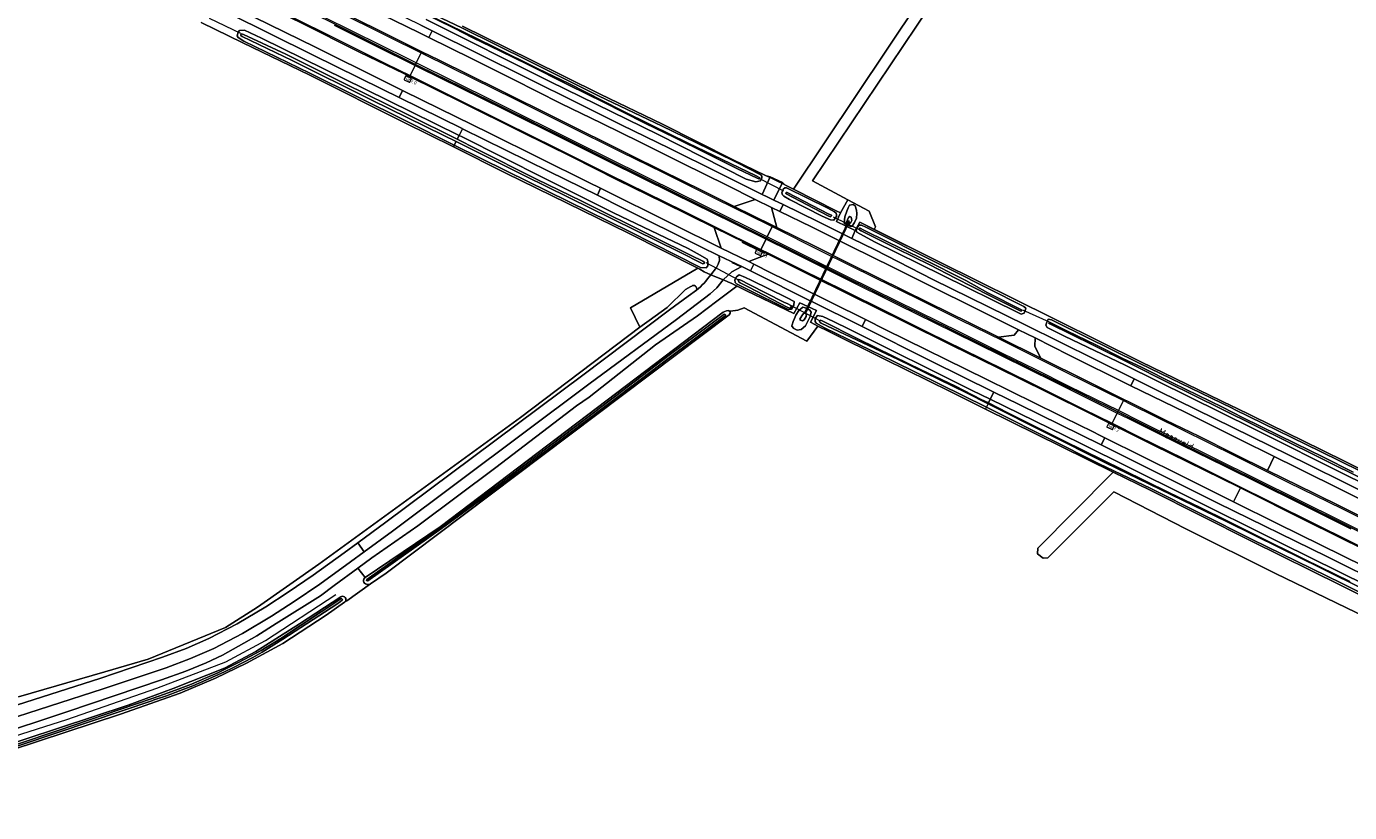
# Model space of a CAD drawing. Header units: metres. Extents: x 178952 to 185583, y 415201 to 419317.
# Tile 108 of 165: x 183201 to 183538, y 416187 to 416388. Entities that reach past the tile are written whole.
import ezdxf
from ezdxf.enums import TextEntityAlignment as Align

# ---------------------------------------------------------------- set-up
doc = ezdxf.new("R2010")
doc.units = ezdxf.units.M
for name, color, linetype, lineweight in [('B-WE-AM-AS_WEG-T18', 1, 'Continuous', 18), ('B-WE-VW-HECTOMETRERING-S', 7, 'Continuous', 25), ('B-XX-FV-FAUNAPASSAGE-GV', 253, 'Continuous', 18), ('B-XX-FV-GELEIDING_WILDRASTER-G', 253, 'Continuous', 18), ('B-XX-GR-BEPLANTING_CULTUUR_BOSPLANTSOEN-GV', 253, 'Continuous', 18), ('B-XX-GR-BEPLANTING_CULTUUR_HEESTERS-GV', 253, 'Continuous', 18), ('B-XX-GR-HAAG-G', 253, 'GR-HAAG1', 13), ('B-XX-GR-HAAG-GV', 253, 'Continuous', 13), ('B-XX-IE-TERREINAFSCHEIDING_KUNSTMATIG_HEKWERK_RASTER-G', 253, 'IE-TERREINAFSCHEIDING-KUNSTMATIG', 18), ('B-XX-KW-KUNSTWERK_DUIKER-G', 252, 'Continuous', 18), ('B-XX-OG-TERREIN_CULTUURSCHEIDING-GV', 253, 'Continuous', 18), ('B-XX-OG-TERREIN_ONBEGROEID-GV', 253, 'Continuous', 18), ('B-XX-OG-TOPOGRAFIE-T18', 253, 'Continuous', 18), ('B-XX-OG-WATER-GV', 253, 'Continuous', 18), ('B-XX-OG-WATER_SLOOT-GV', 253, 'Continuous', 18), ('B-XX-OG-WEG-GV', 253, 'Continuous', 18), ('B-XX-VH-VERHARDING_ASFALT-GV', 251, 'Continuous', 18), ('B-XX-VH-VERHARDING_BEDRIJFSVLOERPLAAT-GV', 251, 'Continuous', 18), ('B-XX-VH-VERHARDING_HALFVERHARDING_GRIND-GV', 251, 'Continuous', 18), ('B-XX-VH-VERHARDING_STRAATBAKSTEEN-GV', 251, 'Continuous', 18), ('B-XX-VW-MARKERING-G', 253, 'Continuous', 18)]:
    doc.layers.add(name, color=color, linetype=linetype, lineweight=lineweight)
doc.styles.add('NLCS-ISO', font='NLCS-ISO.ttf')
doc.styles.add('NLCS-ISO-M-T18', font='NLCS-ISO.ttf', dxfattribs={"height": 1.8})
doc.styles.add('NLCS-ISO-M500-T18', font='NLCS-ISO.ttf', dxfattribs={"height": 0.9})
doc.linetypes.add('GR-HAAG1', pattern='A,6,[176,NLCS.SHX,S=0.125,R=0,X=0,Y=0],-2', length=8)
doc.linetypes.add('IE-TERREINAFSCHEIDING-KUNSTMATIG', pattern='A,4,[82,NLCS.SHX,S=0.75,R=90,X=0,Y=0],4,-2', length=10)

# ---------------------------------------------------------------- blocks, each defined once
blk = doc.blocks.new('SVW-HECTOMETERPAAL-SO')
at = {"lineweight": 18}
blk.add_lwpolyline([(-0.71, -0.52), (0.71, -0.52, 0.414214), (0.8, -0.44), (0.8, 0.44, 0.414214), (0.71, 0.52), (-0.71, 0.52, 0.414214), (-0.8, 0.44), (-0.8, -0.44, 0.414214)], format="xyb", close=True, dxfattribs=at)
at = {"lineweight": 18, "style": 'NLCS-ISO'}
blk.add_text('hm', height=0.9, dxfattribs=at).set_placement((0, 0), align=Align.MIDDLE_CENTER)

msp = doc.modelspace()

# ---------------------------------------------------------------- linework, layer by layer
at = {"layer": 'B-XX-FV-FAUNAPASSAGE-GV'}
msp.add_lwpolyline([(183399.375, 416314.552), (183399.67, 416314.326), (183410.838, 416337.883), (183410.637, 416338.059)], close=True, dxfattribs=at)
at = {"layer": 'B-XX-FV-GELEIDING_WILDRASTER-G'}
for points in [[(183389.587, 416349.511), (183380.829, 416353.727)], [(183394.404, 416347.208), (183389.587, 416349.511)], [(183434.068, 416327.366), (183413.478, 416337.709), (183412.342, 416335.557), (183410.012, 416336.663), (183407.533, 416337.84), (183408.536, 416340.079), (183407.462, 416340.618), (183396.037, 416346.35), (183394.404, 416347.208)], [(183419.979, 416302.656), (183405.436, 416309.862), (183402.96, 416311.082), (183400.926, 416312.179), (183402.458, 416315.103), (183400.248, 416316.157), (183398.22, 416317.125), (183396.669, 416314.346), (183384.592, 416320.182), (183380.834, 416321.998)]]:
    msp.add_lwpolyline(points, dxfattribs=at)
at = {"layer": 'B-XX-GR-BEPLANTING_CULTUUR_BOSPLANTSOEN-GV'}
msp.add_lwpolyline([(183626.979, 416200.169), (183601.964, 416212.547), (183594.015, 416216.48), (183562.263, 416232.1), (183536.362, 416244.936), (183513.261, 416256.318), (183487.582, 416269.23), (183478.151, 416273.889), (183477.635, 416273.37), (183458.977, 416254.427), (183458.813, 416253.039), (183460.283, 416251.896), (183461.508, 416251.977), (183478.334, 416268.842), (183496.667, 416259.4), (183519.624, 416247.951), (183547.915, 416234.314), (183640.523, 416188.943), (183640.626, 416188.895), (183642.438, 416188.905), (183643.106, 416189.607), (183643.511, 416190.632), (183643.318, 416191.539), (183642.934, 416192.472)], close=True, dxfattribs=at)
at = {"layer": 'B-XX-GR-BEPLANTING_CULTUUR_HEESTERS-GV'}
for points in [[(183285.375, 416249.335), (183287.234, 416246.952), (183306.429, 416259.933), (183378.653, 416314.703), (183379.454, 416315.027), (183379.942, 416315.147), (183380.115, 416315.063), (183380.518, 416315.006), (183382.347, 416315.227), (183384.01, 416315.806), (183399.973, 416307.324), (183402.798, 416311.17), (183400.926, 416312.179), (183402.458, 416315.103), (183400.248, 416316.157), (183398.22, 416317.125), (183396.669, 416314.346), (183384.592, 416320.182), (183382.713, 416321.09), (183382.093, 416321.389), (183376.984, 416317.562), (183372.062, 416313.781), (183361.406, 416306.343), (183344.453, 416293), (183341.234, 416290.781), (183320.64, 416275.062), (183300.687, 416260.125), (183288.968, 416251.968)], [(183396.122, 416311.176), (183396.15, 416311.264), (183396.597, 416312.57), (183396.632, 416312.627), (183397.213, 416313.981), (183397.92, 416315.168), (183398.978, 416315.993), (183399.87, 416315.717), (183400.723, 416315.227), (183401.068, 416314.696), (183400.815, 416313.573), (183399.644, 416311.245), (183398.523, 416310.274), (183397.505, 416310.124), (183396.654, 416310.56)]]:
    msp.add_lwpolyline(points, close=True, dxfattribs=at)
at = {"layer": 'B-XX-GR-HAAG-G', "ltscale": 0.2, "flags": 128}
msp.add_lwpolyline([(183142.311, 416186.932), (183151.581, 416191.283), (183165.387, 416196.142), (183211.177, 416210.733), (183234.065, 416218.675), (183251.705, 416225.384), (183261.825, 416230.894), (183279.757, 416242.609)], dxfattribs=at)
at = {"layer": 'B-XX-GR-HAAG-GV'}
msp.add_lwpolyline([(183524.145, 416531.009), (183526.261, 416534.636), (183524.871, 416534.81), (183526.121, 416537.28), (183526.339, 416537.712), (183525.016, 416538.284), (183524.681, 416537.782), (183396.544, 416346.096), (183407.462, 416340.618), (183408.536, 416340.079), (183410.488, 416343.433), (183401.423, 416348.251)], close=True, dxfattribs=at)
at = {"layer": 'B-XX-IE-TERREINAFSCHEIDING_KUNSTMATIG_HEKWERK_RASTER-G', "ltscale": 0.2, "flags": 128}
msp.add_lwpolyline([(183419.979, 416302.656), (183436.602, 416294.42), (183445.579, 416289.984), (183478.032, 416273.948)], dxfattribs=at)
at = {"layer": 'B-XX-KW-KUNSTWERK_DUIKER-G'}
for points in [[(183247.482, 416389.749), (183255.472, 416385.991)], [(183387.928, 416348.878), (183394.045, 416345.705)], [(183406.733, 416339.022), (183413.304, 416335.85)], [(183374.202, 416327.387), (183382.736, 416322.879)], [(183395.642, 416316.577), (183403.235, 416312.624)], [(183455.006, 416315.288), (183461.793, 416312.201)]]:
    msp.add_lwpolyline(points, dxfattribs=at)
at = {"layer": 'B-XX-OG-TERREIN_CULTUURSCHEIDING-GV'}
for points in [[(183312.125, 416387.747), (183329.533, 416379.17), (183347.24, 416370.343), (183363.144, 416362.753), (183381.056, 416353.73), (183389.587, 416349.511), (183390.646, 416349.311), (183393.805, 416347.837), (183394.404, 416347.208), (183396.037, 416346.35), (183396.544, 416346.096), (183524.681, 416537.782)], [(183545.99, 416532.502), (183533.674, 416535.187), (183527.724, 416537.114), (183526.339, 416537.712), (183526.121, 416537.28), (183524.871, 416534.81), (183526.261, 416534.636), (183524.145, 416531.009), (183401.423, 416348.251), (183410.488, 416343.433), (183415.935, 416340.537), (183417.504, 416336.484), (183417.161, 416335.859), (183434.068, 416327.366), (183462.577, 416313.25), (183463.988, 416312.542), (183485.222, 416302.027), (183508.738, 416290.64), (183509.337, 416290.347), (183531.297, 416279.582), (183556.518, 416267.115)], [(183198.844, 416216.475), (183220.81, 416222.857), (183231.917, 416226.083), (183251.624, 416234.198), (183259.828, 416239.37), (183275.434, 416250.339), (183326.888, 416287.792), (183357.325, 416310.906), (183354.944, 416315.801), (183372.162, 416325.933), (183354.502, 416334.863), (183323.177, 416350.241), (183309.801, 416356.909), (183297.405, 416363.089), (183272.961, 416375.332), (183256.043, 416383.456), (183245.429, 416388.684)], [(183547.915, 416234.314), (183519.624, 416247.951), (183496.667, 416259.4), (183478.334, 416268.842), (183461.508, 416251.977), (183460.283, 416251.896), (183458.813, 416253.039), (183458.977, 416254.427), (183477.635, 416273.37), (183478.151, 416273.889), (183478.032, 416273.948), (183445.579, 416289.984), (183436.602, 416294.42), (183419.979, 416302.656), (183405.436, 416309.862), (183402.96, 416311.082), (183402.798, 416311.17), (183399.973, 416307.324), (183384.01, 416315.806), (183382.347, 416315.227), (183380.518, 416315.006), (183380.115, 416315.063), (183380.325, 416314.858), (183380.406, 416314.778), (183380.409, 416314.491), (183380.183, 416314.028), (183332.586, 416278.183), (183292.596, 416248.072), (183288.669, 416245.319), (183282.559, 416241.036), (183282.007, 416240.649), (183277.297, 416237.347), (183266.27, 416230.08), (183257.01, 416225.053), (183249.072, 416221.217), (183240.076, 416217.38), (183224.819, 416212.024), (183196.913, 416202.879)], [(183191.395, 416202.707), (183226.75, 416214.373), (183238.235, 416218.574), (183251.348, 416223.77), (183259.381, 416228.08), (183270.549, 416235.153), (183281.029, 416242.015), (183281.262, 416242.126), (183281.518, 416242.161), (183281.773, 416242.116), (183282.002, 416241.997), (183282.184, 416241.813), (183282.301, 416241.583), (183282.343, 416241.328), (183282.305, 416241.072), (183282.243, 416240.923), (183282.087, 416240.717), (183282.007, 416240.649), (183282.559, 416241.036), (183288.669, 416245.319), (183288.621, 416245.291), (183288.346, 416245.183), (183288.051, 416245.152), (183287.759, 416245.201), (183287.587, 416245.27), (183287.332, 416245.371), (183287.116, 416245.541), (183286.958, 416245.766), (183286.871, 416246.027), (183286.862, 416246.301), (183286.932, 416246.567), (183287.075, 416246.801), (183287.234, 416246.952), (183285.375, 416249.335), (183279.375, 416244.937), (183275.843, 416242.281), (183264.593, 416235.25), (183259.64, 416232.031), (183254.953, 416229.437), (183250.875, 416227.125), (183246.656, 416225.156), (183241.531, 416223.062), (183235.312, 416220.812), (183211.375, 416212.718), (183191.296, 416206.062)]]:
    msp.add_lwpolyline(points, dxfattribs=at)
for points in [[(183415.935, 416340.537), (183410.488, 416343.433), (183408.536, 416340.079), (183407.533, 416337.84), (183410.012, 416336.663), (183412.342, 416335.557), (183413.478, 416337.709), (183417.161, 416335.859), (183417.504, 416336.484)], [(183412.149, 416337.643), (183411.532, 416336.668), (183411.167, 416336.595), (183410.152, 416337.027), (183409.537, 416337.447), (183409.665, 416339.027), (183410.229, 416340.53), (183410.514, 416341.396), (183410.902, 416342.035), (183411.809, 416342.174), (183412.335, 416341.855), (183412.676, 416340.793), (183412.758, 416339.919), (183412.631, 416338.743)]]:
    msp.add_lwpolyline(points, close=True, dxfattribs=at)
at = {"layer": 'B-XX-OG-TERREIN_ONBEGROEID-GV'}
msp.add_lwpolyline([(183524.145, 416531.009), (183526.261, 416534.636), (183524.871, 416534.81), (183526.121, 416537.28), (183526.339, 416537.712), (183525.016, 416538.284), (183524.681, 416537.782), (183396.544, 416346.096), (183407.462, 416340.618), (183408.536, 416340.079), (183410.488, 416343.433), (183401.423, 416348.251)], close=True, dxfattribs=at)
at = {"layer": 'B-XX-OG-WATER-GV', "flags": 128}
msp.add_lwpolyline([(183365.175, 416303.347), (183370.513, 416307.32), (183379.097, 416313.709), (183379.202, 416313.799), (183379.241, 416313.932), (183379.227, 416314.014), (183379.145, 416314.126), (183379.016, 416314.176), (183378.88, 416314.148), (183378.811, 416314.092), (183364.887, 416303.729), (183344.129, 416287.908), (183321.021, 416270.452), (183306.755, 416259.937), (183287.663, 416246.427), (183287.618, 416246.298), (183287.652, 416246.165), (183287.752, 416246.071), (183287.888, 416246.049), (183287.994, 416246.089), (183306.723, 416259.451), (183321.305, 416270.067), (183344.418, 416287.527)], close=True, dxfattribs=at)
msp.add_lwpolyline([(183188.002, 416200.36), (183209.116, 416207.426), (183233.061, 416215.573), (183233.144, 416215.601), (183236.547, 416216.767), (183239.924, 416218.008), (183243.273, 416219.323), (183246.592, 416220.712), (183249.88, 416222.173), (183251.225, 416222.798), (183253.702, 416223.996), (183256.157, 416225.244), (183258.586, 416226.542), (183260.989, 416227.888), (183266.261, 416231.179), (183280.02, 416240.127), (183281.004, 416240.822), (183281.445, 416241.157), (183281.474, 416241.305), (183281.425, 416241.447), (183281.31, 416241.544), (183281.162, 416241.571), (183281.072, 416241.548), (183265.757, 416231.413), (183260.728, 416228.343), (183257.869, 416226.747), (183254.972, 416225.222), (183252.039, 416223.768), (183249.661, 416222.654), (183246.31, 416221.167), (183242.928, 416219.754), (183239.516, 416218.415), (183236.076, 416217.151), (183232.896, 416216.058), (183208.953, 416207.911), (183187.85, 416200.849)], dxfattribs=at)
at = {"layer": 'B-XX-OG-WATER_SLOOT-GV'}
for points in [[(183302.845, 416389.451), (183334.369, 416373.623), (183362.045, 416360.059), (183384.507, 416348.666), (183386.939, 416347.955), (183388.134, 416348.219), (183388.544, 416348.9), (183388.507, 416349.422), (183388.231, 416349.776), (183382.156, 416352.895), (183380.922, 416353.499), (183362.927, 416362.303), (183347.021, 416369.893), (183329.311, 416378.722), (183311.906, 416387.298), (183296.722, 416394.632)], [(183299.389, 416392.608), (183312.303, 416386.284), (183320.135, 416382.503), (183331.438, 416376.868), (183339.277, 416373.074), (183352.64, 416366.327), (183360.476, 416362.363), (183369.71, 416357.885), (183387.027, 416349.539), (183387.974, 416348.99), (183387.871, 416348.801), (183387.715, 416348.73), (183387.312, 416348.942), (183382.255, 416351.33), (183374.443, 416355.224), (183366.065, 416359.361), (183358.855, 416362.889), (183352.903, 416365.847), (183348.254, 416368.248), (183339.073, 416372.735), (183328.814, 416377.977), (183321.661, 416381.412), (183314.784, 416384.8), (183309.987, 416387.206), (183297.469, 416393.353)], [(183297.469, 416393.353), (183309.987, 416387.206), (183314.784, 416384.8), (183321.661, 416381.412), (183328.814, 416377.977), (183339.073, 416372.735), (183348.254, 416368.248), (183352.903, 416365.847), (183358.855, 416362.889), (183366.065, 416359.361), (183374.443, 416355.224), (183382.255, 416351.33), (183387.312, 416348.942), (183387.715, 416348.73), (183387.871, 416348.801), (183387.974, 416348.99), (183387.027, 416349.539), (183369.71, 416357.885), (183360.476, 416362.363), (183352.64, 416366.327), (183339.277, 416373.074), (183331.438, 416376.868), (183320.135, 416382.503), (183312.303, 416386.284), (183299.389, 416392.608)], [(183538.589, 416245.958), (183527.23, 416251.498), (183514.413, 416257.837), (183507.286, 416261.444), (183500.396, 416264.838), (183492.526, 416268.589), (183480.629, 416274.492), (183465.6, 416281.895), (183457.429, 416285.938), (183451.302, 416289.009), (183446.338, 416291.517), (183444.487, 416292.452), (183437.96, 416295.799), (183429.121, 416300.002), (183422.17, 416303.382), (183413.022, 416307.937), (183403.905, 416312.487), (183403.468, 416312.685), (183403.283, 416312.494), (183403.193, 416312.246), (183403.392, 416312.074), (183403.642, 416311.863), (183423.279, 416302.591), (183440.584, 416294.159), (183446.24, 416291.319), (183476.049, 416276.352), (183507.117, 416261.268), (183520.655, 416254.542), (183530.894, 416249.518), (183542.728, 416243.626)], [(183543.832, 416271.161), (183529.969, 416278.014), (183514.662, 416285.599), (183505.708, 416289.991), (183492.113, 416296.767), (183482.682, 416301.483), (183473.016, 416306.259), (183462.038, 416311.706), (183461.725, 416311.877), (183461.796, 416312.039), (183462.067, 416312.074), (183466.347, 416309.94), (183473.92, 416306.28), (183480.594, 416302.922), (183485.519, 416300.544), (183493.479, 416296.615), (183506.062, 416290.439), (183511.348, 416287.726), (183524.654, 416281.166), (183531.644, 416277.767), (183539.446, 416273.885)], [(183539.446, 416273.885), (183531.644, 416277.767), (183524.654, 416281.166), (183511.348, 416287.726), (183506.062, 416290.439), (183493.479, 416296.615), (183485.519, 416300.544), (183480.594, 416302.922), (183473.92, 416306.28), (183466.347, 416309.94), (183462.067, 416312.074), (183461.796, 416312.039), (183461.725, 416311.877), (183462.038, 416311.706), (183473.016, 416306.259), (183482.682, 416301.483), (183492.113, 416296.767), (183505.708, 416289.991), (183514.662, 416285.599), (183529.969, 416278.014), (183543.832, 416271.161)], [(183550.441, 416241.153), (183521.027, 416255.749), (183496.152, 416268.14), (183469.531, 416281.364), (183446.814, 416292.479), (183446.338, 416291.517), (183451.302, 416289.009), (183457.429, 416285.938), (183465.6, 416281.895), (183480.629, 416274.492), (183492.526, 416268.589), (183500.396, 416264.838), (183507.286, 416261.444), (183514.413, 416257.837), (183527.23, 416251.498), (183538.589, 416245.958)], [(183187.85, 416200.849), (183208.953, 416207.911), (183232.896, 416216.058), (183236.076, 416217.151), (183239.516, 416218.415), (183242.928, 416219.754), (183246.31, 416221.167), (183249.661, 416222.654), (183252.039, 416223.768), (183254.972, 416225.222), (183257.869, 416226.747), (183260.728, 416228.343), (183265.757, 416231.413), (183281.072, 416241.548), (183281.162, 416241.571), (183281.31, 416241.544), (183281.425, 416241.447), (183281.474, 416241.305), (183281.445, 416241.157), (183281.004, 416240.822), (183280.02, 416240.127), (183266.261, 416231.179), (183260.989, 416227.888), (183258.586, 416226.542), (183256.157, 416225.244), (183253.702, 416223.996), (183251.225, 416222.798), (183249.88, 416222.173), (183246.592, 416220.712), (183243.273, 416219.323), (183239.924, 416218.008), (183236.547, 416216.767), (183233.144, 416215.601), (183233.061, 416215.573), (183209.116, 416207.426), (183188.002, 416200.36)], [(183196.913, 416202.879), (183224.819, 416212.024), (183240.076, 416217.38), (183249.072, 416221.217), (183257.01, 416225.053), (183266.27, 416230.08), (183277.297, 416237.347), (183282.007, 416240.649), (183282.087, 416240.717), (183282.243, 416240.923), (183282.305, 416241.072), (183282.343, 416241.328), (183282.301, 416241.583), (183282.184, 416241.813), (183282.002, 416241.997), (183281.773, 416242.116), (183281.518, 416242.161), (183281.262, 416242.126), (183281.029, 416242.015), (183270.549, 416235.153), (183259.381, 416228.08), (183251.348, 416223.77), (183238.235, 416218.574), (183226.75, 416214.373), (183191.395, 416202.707)]]:
    msp.add_lwpolyline(points, dxfattribs=at)
for points in [[(183310.023, 416357.357), (183310.467, 416358.257), (183307.354, 416359.815), (183288.79, 416368.948), (183268.635, 416378.978), (183255.867, 416385.136), (183255.519, 416385.341), (183255.505, 416385.586), (183255.727, 416385.816), (183256.255, 416385.619), (183266.987, 416380.586), (183282.172, 416373.017), (183298.453, 416365.004), (183310.759, 416358.849), (183311.243, 416359.83), (183287.281, 416371.633), (183260.858, 416384.649), (183256.448, 416386.705), (183255.167, 416386.647), (183254.898, 416386.193), (183254.618, 416385.299), (183254.897, 416384.83), (183256.292, 416383.892), (183273.181, 416375.781), (183297.629, 416363.536)], [(183310.759, 416358.849), (183298.453, 416365.004), (183282.172, 416373.017), (183266.987, 416380.586), (183256.255, 416385.619), (183255.727, 416385.816), (183255.505, 416385.586), (183255.519, 416385.341), (183255.867, 416385.136), (183268.635, 416378.978), (183288.79, 416368.948), (183307.354, 416359.815), (183310.467, 416358.257), (183327.978, 416349.493), (183367.434, 416330.12), (183373.411, 416327.08), (183373.751, 416327.11), (183373.867, 416327.323), (183373.738, 416327.542), (183373.474, 416327.713), (183370.503, 416329.223), (183361.03, 416333.904), (183342.592, 416343.05), (183331.036, 416348.716), (183315.78, 416356.337)], [(183369.684, 416330.981), (183350.636, 416340.113), (183332.954, 416348.89), (183311.987, 416359.464), (183311.243, 416359.83), (183310.759, 416358.849), (183315.78, 416356.337), (183331.036, 416348.716), (183342.592, 416343.05), (183361.03, 416333.904), (183370.503, 416329.223), (183373.474, 416327.713), (183373.738, 416327.542), (183373.867, 416327.323), (183373.751, 416327.11), (183373.411, 416327.08), (183367.434, 416330.12), (183327.978, 416349.493), (183310.467, 416358.257), (183310.023, 416357.357), (183323.398, 416350.689), (183354.725, 416335.311), (183372.835, 416326.153), (183374.29, 416326.011), (183374.688, 416326.549), (183374.742, 416327.682), (183374.565, 416328.268), (183372, 416329.694)], [(183395.588, 416343.496), (183403.878, 416339.247), (183406.054, 416338.263), (183406.856, 416338.246), (183407.256, 416338.673), (183407.526, 416339.148), (183407.589, 416339.545), (183407.474, 416339.983), (183407.045, 416340.311), (183405.333, 416341.267), (183394.802, 416346.502), (183394.341, 416346.472), (183393.979, 416346.103), (183393.605, 416345.153), (183393.735, 416344.67), (183394.147, 416344.313)], [(183405.642, 416339.773), (183406.264, 416339.482), (183406.302, 416339.353), (183406.061, 416339.07), (183405.445, 416339.293), (183394.673, 416344.887), (183394.592, 416345.034), (183394.704, 416345.231), (183394.929, 416345.286)], [(183405.642, 416339.773), (183394.929, 416345.286), (183394.704, 416345.231), (183394.592, 416345.034), (183394.673, 416344.887), (183405.445, 416339.293), (183406.061, 416339.07), (183406.302, 416339.353), (183406.264, 416339.482)], [(183417.286, 416332.713), (183434.483, 416324.136), (183453.813, 416314.651), (183454.705, 416314.243), (183455.437, 416314.435), (183455.734, 416315.113), (183455.841, 416315.738), (183455.334, 416316.164), (183436.953, 416325.437), (183433.878, 416326.975), (183415.015, 416336.411), (183413.897, 416336.956), (183413.344, 416336.937), (183412.933, 416336.431), (183412.603, 416335.647), (183412.741, 416335.105)], [(183414.375, 416335.763), (183420.778, 416332.565), (183428.631, 416328.783), (183432.979, 416326.625), (183437.317, 416324.435), (183440.521, 416322.834), (183446.165, 416319.677), (183454.774, 416315.337), (183454.87, 416315.187), (183454.809, 416315.038), (183454.667, 416314.981), (183454.455, 416315.019), (183446.634, 416318.969), (183437.944, 416323.414), (183431.34, 416326.763), (183423.034, 416330.894), (183417.577, 416333.579), (183413.854, 416335.482), (183413.433, 416335.723), (183413.305, 416335.914), (183413.423, 416336.129), (183413.619, 416336.13)], [(183414.375, 416335.763), (183413.619, 416336.13), (183413.423, 416336.129), (183413.305, 416335.914), (183413.433, 416335.723), (183413.854, 416335.482), (183417.577, 416333.579), (183423.034, 416330.894), (183431.34, 416326.763), (183437.944, 416323.414), (183446.634, 416318.969), (183454.455, 416315.019), (183454.667, 416314.981), (183454.809, 416315.038), (183454.87, 416315.187), (183454.774, 416315.337), (183446.165, 416319.677), (183440.521, 416322.834), (183437.317, 416324.435), (183432.979, 416326.625), (183428.631, 416328.783), (183420.778, 416332.565)], [(183395.005, 416318.343), (183385.761, 416322.858), (183384.336, 416323.554), (183382.749, 416324.266), (183382.066, 416323.742), (183381.622, 416322.958), (183381.664, 416322.327), (183381.999, 416321.972), (183384.773, 416320.598), (183395.062, 416315.503), (183395.401, 416315.385), (183396.072, 416315.492), (183396.683, 416316.514), (183396.788, 416317.435)], [(183394.09, 416317.282), (183395.156, 416316.841), (183395.899, 416316.387), (183395.957, 416316.039), (183395.759, 416315.763), (183395.131, 416315.871), (183385.021, 416321.164), (183382.979, 416322.233), (183382.62, 416322.463), (183382.452, 416322.784), (183382.606, 416323.03), (183383.152, 416322.906), (183385.3, 416321.802)], [(183394.09, 416317.282), (183385.3, 416321.802), (183383.152, 416322.906), (183382.606, 416323.03), (183382.452, 416322.784), (183382.62, 416322.463), (183382.979, 416322.233), (183385.021, 416321.164), (183395.131, 416315.871), (183395.759, 416315.763), (183395.957, 416316.039), (183395.899, 416316.387), (183395.156, 416316.841)], [(183380.183, 416314.028), (183380.409, 416314.491), (183380.406, 416314.778), (183380.325, 416314.858), (183380.115, 416315.063), (183379.942, 416315.147), (183379.454, 416315.027), (183378.653, 416314.703), (183306.429, 416259.933), (183287.234, 416246.952), (183287.075, 416246.801), (183286.932, 416246.567), (183286.862, 416246.301), (183286.871, 416246.027), (183286.958, 416245.766), (183287.116, 416245.541), (183287.332, 416245.371), (183287.587, 416245.27), (183287.759, 416245.201), (183288.051, 416245.152), (183288.346, 416245.183), (183288.621, 416245.291), (183288.669, 416245.319), (183292.596, 416248.072), (183332.586, 416278.183)], [(183321.021, 416270.452), (183344.129, 416287.908), (183364.887, 416303.729), (183378.811, 416314.092), (183378.88, 416314.148), (183379.016, 416314.176), (183379.145, 416314.126), (183379.227, 416314.014), (183379.241, 416313.932), (183379.202, 416313.799), (183379.097, 416313.709), (183370.513, 416307.32), (183365.175, 416303.347), (183344.418, 416287.527), (183321.305, 416270.067), (183306.723, 416259.451), (183287.994, 416246.089), (183287.888, 416246.049), (183287.752, 416246.071), (183287.652, 416246.165), (183287.618, 416246.298), (183287.663, 416246.427), (183306.755, 416259.937)], [(183445.801, 416290.431), (183446.24, 416291.319), (183440.584, 416294.159), (183423.279, 416302.591), (183403.642, 416311.863), (183403.392, 416312.074), (183403.193, 416312.246), (183403.283, 416312.494), (183403.468, 416312.685), (183403.905, 416312.487), (183413.022, 416307.937), (183422.17, 416303.382), (183429.121, 416300.002), (183437.96, 416295.799), (183444.487, 416292.452), (183446.338, 416291.517), (183446.814, 416292.479), (183442.21, 416294.732), (183410.752, 416310.335), (183406.828, 416312.325), (183404.071, 416313.637), (183402.741, 416313.859), (183402.131, 416313.085), (183402.106, 416312.341), (183402.383, 416311.861), (183404.494, 416310.702), (183422.014, 416302.213)], [(183465.733, 416308.595), (183481.186, 416301.152), (183513.863, 416285.01), (183538.262, 416272.736), (183559.192, 416262.646), (183561.004, 416261.776), (183572.208, 416256.01), (183586.561, 416248.971), (183588.633, 416248.184), (183589.324, 416248.25), (183589.811, 416249.112), (183589.624, 416250.091), (183581.408, 416254.147), (183556.296, 416266.667), (183531.076, 416279.133), (183509.117, 416289.898), (183508.519, 416290.19), (183485.002, 416301.578), (183463.765, 416312.095), (183462.425, 416312.766), (183461.591, 416312.885), (183461.118, 416311.941), (183460.938, 416311.42), (183461.317, 416310.808)], [(183446.24, 416291.319), (183445.801, 416290.431), (183448.568, 416289.06), (183474.6, 416276.003), (183478.357, 416274.203), (183487.803, 416269.679), (183513.484, 416256.765), (183536.583, 416245.384), (183562.484, 416232.548), (183594.237, 416216.929), (183602.186, 416212.995), (183602.647, 416213.936), (183591.421, 416219.423), (183580.026, 416225.123), (183568.962, 416230.554), (183542.728, 416243.626), (183530.894, 416249.518), (183520.655, 416254.542), (183507.117, 416261.268), (183476.049, 416276.352)]]:
    msp.add_lwpolyline(points, close=True, dxfattribs=at)
at = {"layer": 'B-XX-OG-WEG-GV'}
for points in [[(183298.604, 416374.896), (183297.145, 416375.617), (183285.83, 416381.137), (183270.799, 416388.647), (183264.188, 416391.82), (183258.918, 416390.033), (183274.63, 416382.359), (183292.196, 416373.634), (183296.835, 416371.33), (183301.841, 416368.843), (183319.008, 416360.418), (183344.348, 416347.809), (183347.312, 416346.343), (183365.769, 416337.216), (183378.098, 416331.036), (183376.312, 416336.341), (183363.427, 416342.71), (183351.621, 416348.527), (183339.998, 416354.337), (183327.054, 416360.779), (183311.859, 416368.344)], [(183310.023, 416357.357), (183309.801, 416356.909), (183323.177, 416350.241), (183354.502, 416334.863), (183372.162, 416325.933), (183372.694, 416325.664), (183373.78, 416324.989), (183375.458, 416324.285), (183376.972, 416326.144), (183377.386, 416326.96), (183377.725, 416327.923), (183377.627, 416329.098), (183372.801, 416331.518), (183353.106, 416341.297), (183346.533, 416344.549), (183334.231, 416350.638), (183312.098, 416361.562), (183311.243, 416359.83), (183311.987, 416359.464), (183332.954, 416348.89), (183350.636, 416340.113), (183369.684, 416330.981), (183372, 416329.694), (183374.565, 416328.268), (183374.742, 416327.682), (183374.688, 416326.549), (183374.29, 416326.011), (183372.835, 416326.153), (183354.725, 416335.311), (183323.398, 416350.689)], [(183393.805, 416347.837), (183390.646, 416349.311), (183388.603, 416344.801), (183389.826, 416344.193), (183391.538, 416343.351)], [(183393.805, 416347.837), (183391.538, 416343.351), (183393.938, 416342.17), (183402.758, 416337.831), (183411.472, 416333.549), (183412.342, 416335.557), (183410.012, 416336.663), (183407.533, 416337.84), (183408.536, 416340.079), (183407.462, 416340.618), (183396.544, 416346.096), (183396.037, 416346.35), (183394.404, 416347.208)], [(183347.312, 416346.343), (183346.533, 416344.549), (183353.106, 416341.297), (183372.801, 416331.518), (183377.627, 416329.098), (183383.393, 416326.374), (183385.573, 416325.261), (183386.427, 416326.989), (183385.167, 416327.62), (183378.098, 416331.036), (183365.769, 416337.216)], [(183395.588, 416343.496), (183394.147, 416344.313), (183393.735, 416344.67), (183393.605, 416345.153), (183393.979, 416346.103), (183394.341, 416346.472), (183394.802, 416346.502), (183405.333, 416341.267), (183407.045, 416340.311), (183407.474, 416339.983), (183407.589, 416339.545), (183407.526, 416339.148), (183407.256, 416338.673), (183406.856, 416338.246), (183406.054, 416338.263), (183403.878, 416339.247)], [(183393.077, 416340.431), (183390.987, 416341.454), (183391.614, 416338.924), (183392.309, 416336.335), (183402.17, 416331.461), (183411.642, 416326.708), (183431.096, 416317.097), (183441.314, 416312.045), (183448.899, 416308.323), (183452.932, 416308.833), (183454.026, 416310.188), (183442.912, 416315.72), (183431.766, 416321.244), (183421.915, 416326.186), (183411.24, 416331.52), (183401.135, 416336.487)], [(183409.537, 416337.447), (183410.152, 416337.027), (183411.167, 416336.595), (183411.532, 416336.668), (183412.149, 416337.643), (183412.631, 416338.743), (183412.758, 416339.919), (183412.676, 416340.793), (183412.335, 416341.855), (183411.809, 416342.174), (183410.902, 416342.035), (183410.514, 416341.396), (183410.229, 416340.53), (183409.665, 416339.027)], [(183410.315, 416338.143), (183410.376, 416338.287), (183410.599, 416338.919), (183410.92, 416339.151), (183411.326, 416338.931), (183411.479, 416338.117), (183411.195, 416337.649), (183410.835, 416337.361), (183410.286, 416337.43), (183410.11, 416337.688)], [(183417.286, 416332.713), (183412.741, 416335.105), (183412.603, 416335.647), (183412.933, 416336.431), (183413.344, 416336.937), (183413.897, 416336.956), (183415.015, 416336.411), (183433.878, 416326.975), (183436.953, 416325.437), (183455.334, 416316.164), (183455.841, 416315.738), (183455.734, 416315.113), (183455.437, 416314.435), (183454.705, 416314.243), (183453.813, 416314.651), (183434.483, 416324.136)], [(183390.157, 416329.542), (183387.861, 416328.676), (183385.167, 416327.62), (183386.427, 416326.989), (183390.988, 416324.702), (183397.429, 416321.499), (183414.926, 416312.808), (183420.162, 416310.206), (183445.789, 416297.634), (183470.564, 416285.358), (183471.682, 416284.801), (183476.033, 416282.632), (183495.26, 416273.047), (183508.863, 416266.281), (183510.618, 416269.87), (183510.183, 416270.089), (183488.477, 416280.772), (183477.763, 416286.11), (183472.778, 416288.593), (183461.114, 416294.378), (183448.56, 416300.586), (183436.881, 416306.282), (183424.742, 416312.347), (183411.274, 416318.973), (183400.177, 416324.459)], [(183378.741, 416323.025), (183378.649, 416322.947), (183378.88, 416322.85), (183379.857, 416322.424), (183380.834, 416321.998), (183382.093, 416321.389), (183382.713, 416321.09), (183384.592, 416320.182), (183396.669, 416314.346), (183398.22, 416317.125), (183400.248, 416316.157), (183402.458, 416315.103), (183400.926, 416312.179), (183402.798, 416311.17), (183402.96, 416311.082), (183405.436, 416309.862), (183419.979, 416302.656), (183436.602, 416294.42), (183445.579, 416289.984), (183445.801, 416290.431), (183422.014, 416302.213), (183404.494, 416310.702), (183402.383, 416311.861), (183402.106, 416312.341), (183402.131, 416313.085), (183402.741, 416313.859), (183404.071, 416313.637), (183406.828, 416312.325), (183410.752, 416310.335), (183442.21, 416294.732), (183446.814, 416292.479), (183447.717, 416294.304), (183431.674, 416302.241), (183414.083, 416311.014), (183400.935, 416317.57), (183400.656, 416317.71), (183386.59, 416324.752), (183385.573, 416325.261), (183383.393, 416326.374), (183380.847, 416324.994)], [(183381.664, 416322.327), (183381.622, 416322.958), (183382.066, 416323.742), (183382.749, 416324.266), (183384.336, 416323.554), (183385.761, 416322.858), (183395.005, 416318.343), (183396.788, 416317.435), (183396.683, 416316.514), (183396.072, 416315.492), (183395.401, 416315.385), (183395.062, 416315.503), (183384.773, 416320.598), (183381.999, 416321.972)], [(183397.92, 416315.168), (183397.213, 416313.981), (183396.632, 416312.627), (183396.597, 416312.57), (183396.15, 416311.264), (183396.122, 416311.176), (183396.654, 416310.56), (183397.505, 416310.124), (183398.523, 416310.274), (183399.644, 416311.245), (183400.815, 416313.573), (183401.068, 416314.696), (183400.723, 416315.227), (183399.87, 416315.717), (183398.978, 416315.993)], [(183398.671, 416313.74), (183399.094, 416314.393), (183399.446, 416314.445), (183399.875, 416314.184), (183399.795, 416313.568), (183399.311, 416312.769), (183398.901, 416312.488), (183398.388, 416312.695), (183398.206, 416312.965)], [(183465.733, 416308.595), (183461.317, 416310.808), (183460.938, 416311.42), (183461.118, 416311.941), (183461.591, 416312.885), (183462.425, 416312.766), (183463.765, 416312.095), (183485.002, 416301.578), (183508.519, 416290.19), (183509.117, 416289.898), (183531.076, 416279.133), (183556.296, 416266.667), (183581.408, 416254.147), (183589.624, 416250.091), (183589.811, 416249.112), (183589.324, 416248.25), (183588.633, 416248.184), (183586.561, 416248.971), (183572.208, 416256.01), (183561.004, 416261.776), (183559.192, 416262.646), (183538.262, 416272.736), (183513.863, 416285.01), (183481.186, 416301.152)], [(183482.686, 416295.934), (183481.997, 416296.272), (183466.969, 416303.758), (183458.261, 416308.13), (183458.188, 416305.914), (183459.68, 416302.976), (183471.515, 416297.089), (183480.906, 416292.427), (183482.143, 416291.813), (183491.518, 416287.162), (183500.009, 416283.009), (183509.101, 416278.469), (183517.554, 416274.283), (183519.239, 416277.871), (183510.328, 416282.259), (183496.533, 416289.148)], [(183475.122, 416280.8), (183454.134, 416291.129), (183447.717, 416294.304), (183446.814, 416292.479), (183469.531, 416281.364), (183496.152, 416268.14), (183521.027, 416255.749), (183550.441, 416241.153), (183580.566, 416226.128), (183603.135, 416214.912), (183604.085, 416216.833), (183586.58, 416225.551), (183564.744, 416236.388), (183562.832, 416237.337), (183532.668, 416252.277), (183504.879, 416265.977), (183481.906, 416277.461)], [(183445.801, 416290.431), (183445.579, 416289.984), (183478.032, 416273.948), (183478.151, 416273.889), (183487.582, 416269.23), (183513.261, 416256.318), (183536.362, 416244.936), (183562.263, 416232.1), (183594.015, 416216.48), (183601.964, 416212.547), (183602.186, 416212.995), (183594.237, 416216.929), (183562.484, 416232.548), (183536.583, 416245.384), (183513.484, 416256.765), (183487.803, 416269.679), (183478.357, 416274.203), (183474.6, 416276.003), (183448.568, 416289.06)], [(183519.239, 416277.871), (183517.554, 416274.283), (183529.5, 416268.369), (183536.559, 416264.875), (183545.841, 416260.255), (183555.393, 416255.47), (183564.854, 416250.858), (183570.5, 416248.03), (183574.779, 416245.886), (183582.1, 416242.266), (183587.471, 416244.072), (183576.449, 416249.463), (183572.237, 416251.543), (183564.011, 416255.603), (183552.618, 416261.341), (183537.484, 416268.812), (183524.91, 416275.078)], [(183510.618, 416269.87), (183508.863, 416266.281), (183520.141, 416260.671), (183542.091, 416249.834), (183542.909, 416249.43), (183544.633, 416252.919), (183542.592, 416253.93), (183527.555, 416261.37)]]:
    msp.add_lwpolyline(points, close=True, dxfattribs=at)
for points in [[(183282.43, 416390.816), (183293.886, 416385.077), (183301.735, 416381.207), (183306.129, 416379.041), (183321.622, 416371.398), (183336.042, 416364.215), (183355.017, 416354.773), (183363.033, 416350.828), (183373.248, 416345.765), (183381.443, 416341.733), (183386.837, 416343.499), (183379.544, 416347.122), (183368.208, 416352.789), (183357.413, 416358.151), (183347.607, 416362.936), (183337.229, 416368.021), (183325.144, 416374.14), (183314.397, 416379.471), (183303.537, 416384.838), (183300.987, 416386.098), (183288.755, 416392.124)], [(183296.722, 416394.632), (183311.906, 416387.298), (183329.311, 416378.722), (183347.021, 416369.893), (183362.927, 416362.303), (183380.922, 416353.499), (183382.156, 416352.895), (183388.231, 416349.776), (183388.507, 416349.422), (183388.544, 416348.9), (183388.134, 416348.219), (183386.939, 416347.955), (183384.507, 416348.666), (183362.045, 416360.059), (183334.369, 416373.623), (183302.845, 416389.451)], [(183245.429, 416388.684), (183256.043, 416383.456), (183272.961, 416375.332), (183297.405, 416363.089), (183309.801, 416356.909), (183310.023, 416357.357), (183297.629, 416363.536), (183273.181, 416375.781), (183256.292, 416383.892), (183254.897, 416384.83), (183254.618, 416385.299), (183254.898, 416386.193), (183255.167, 416386.647), (183256.448, 416386.705), (183260.858, 416384.649), (183287.281, 416371.633), (183311.243, 416359.83), (183312.098, 416361.562), (183312.048, 416361.586), (183295.945, 416369.535), (183291.622, 416371.669), (183273.828, 416380.385), (183252.359, 416391.066)], [(183301.467, 416388), (183304.388, 416386.553), (183316.232, 416380.688), (183328.559, 416374.558), (183341.918, 416367.954), (183352.784, 416362.483), (183364.892, 416356.553), (183377.532, 416350.303), (183388.603, 416344.801), (183390.646, 416349.311), (183389.587, 416349.511), (183381.056, 416353.73), (183363.144, 416362.753), (183347.24, 416370.343), (183329.533, 416379.17), (183312.125, 416387.747)], [(183556.518, 416267.115), (183531.297, 416279.582), (183509.337, 416290.347), (183508.738, 416290.64), (183485.222, 416302.027), (183463.988, 416312.542), (183462.577, 416313.25), (183434.068, 416327.366), (183417.161, 416335.859), (183413.478, 416337.709), (183412.342, 416335.557), (183411.472, 416333.549), (183417.409, 416330.632), (183432.15, 416323.086), (183455.678, 416311.49), (183473.532, 416302.65), (183483.52, 416297.68), (183489.973, 416294.469), (183508.719, 416285.248), (183527.739, 416275.862), (183547.631, 416266.02)], [(183191.296, 416206.062), (183211.375, 416212.718), (183235.312, 416220.812), (183241.531, 416223.062), (183246.656, 416225.156), (183250.875, 416227.125), (183254.953, 416229.437), (183259.64, 416232.031), (183264.593, 416235.25), (183275.843, 416242.281), (183279.375, 416244.937), (183285.375, 416249.335), (183288.968, 416251.968), (183300.687, 416260.125), (183320.64, 416275.062), (183341.234, 416290.781), (183344.453, 416293), (183361.406, 416306.343), (183372.062, 416313.781), (183376.984, 416317.562), (183382.093, 416321.389), (183380.834, 416321.998), (183379.857, 416322.424), (183378.88, 416322.85), (183378.649, 416322.947), (183376.989, 416320.938), (183375.301, 416319.43), (183366.691, 416312.82), (183344.341, 416296.301), (183294.231, 416258.821), (183286.994, 416253.481), (183283.552, 416250.942), (183275.662, 416245.261), (183269.192, 416240.862), (183263.401, 416237.061), (183255.972, 416232.642), (183248.611, 416228.85), (183242.732, 416226.252), (183236.511, 416223.892), (183220.41, 416218.491), (183192.971, 416209.692)], [(183192.112, 416212.39), (183219.551, 416221.182), (183235.591, 416226.572), (183241.592, 416228.85), (183247.39, 416231.411), (183254.602, 416235.112), (183261.951, 416239.492), (183267.6, 416243.201), (183274.011, 416247.561), (183281.892, 416253.242), (183285.402, 416255.831), (183292.532, 416261.091), (183342.822, 416298.652), (183364.951, 416315.32), (183369.727, 416318.813), (183371.792, 416320.307), (183371.86, 416320.459), (183371.902, 416320.71), (183371.864, 416320.96), (183371.75, 416321.187), (183371.572, 416321.368), (183371.346, 416321.484), (183371.096, 416321.525), (183370.845, 416321.486), (183370.619, 416321.372), (183370.39, 416321.256), (183369.058, 416320.528), (183364.343, 416315.937), (183359.765, 416312.593), (183357.325, 416310.906), (183326.888, 416287.792), (183275.434, 416250.339), (183259.828, 416239.37), (183251.624, 416234.198), (183231.917, 416226.083), (183220.81, 416222.857), (183198.844, 416216.475)]]:
    msp.add_lwpolyline(points, dxfattribs=at)
at = {"layer": 'B-XX-VH-VERHARDING_ASFALT-GV'}
for points in [[(183256.543, 416410.204), (183243.464, 416416.728), (183232.23, 416422.342), (183221.301, 416427.942), (183215.125, 416431.246), (183214.265, 416429.546), (183215.466, 416428.916), (183219.528, 416426.784), (183226.899, 416422.916), (183242.401, 416415.192), (183255.763, 416408.544), (183264.864, 416404.034), (183277.042, 416397.995), (183288.755, 416392.124), (183300.987, 416386.098), (183303.537, 416384.838), (183304.388, 416386.553), (183301.467, 416388), (183286.711, 416395.285), (183272.534, 416402.331)], [(183210.735, 416422.881), (183210.595, 416422.615), (183209.232, 416420.042), (183209.056, 416419.711), (183212.9, 416417.643), (183225.322, 416411.197), (183238.876, 416404.422), (183252.621, 416397.537), (183264.188, 416391.82), (183270.799, 416388.647), (183285.83, 416381.137), (183297.145, 416375.617), (183298.604, 416374.896), (183298.722, 416375.134), (183300, 416377.709), (183300.133, 416377.978), (183290.25, 416382.916), (183279.508, 416388.264), (183268.626, 416393.631), (183254.956, 416400.426), (183236.252, 416409.745), (183222.424, 416416.744), (183211.861, 416422.269)], [(183207.223, 416416.249), (183206.281, 416414.47), (183209.202, 416412.862), (183227.554, 416403.484), (183252.359, 416391.066), (183273.828, 416380.385), (183291.622, 416371.669), (183295.945, 416369.535), (183296.835, 416371.33), (183292.196, 416373.634), (183274.63, 416382.359), (183258.918, 416390.033), (183254.447, 416392.313), (183247.375, 416395.765), (183234.641, 416402.113), (183217.028, 416411.046)], [(183304.388, 416386.553), (183303.537, 416384.838), (183314.397, 416379.471), (183325.144, 416374.14), (183337.229, 416368.021), (183347.607, 416362.936), (183357.413, 416358.151), (183368.208, 416352.789), (183379.544, 416347.122), (183386.837, 416343.499), (183390.987, 416341.454), (183393.077, 416340.431), (183393.938, 416342.17), (183391.538, 416343.351), (183389.826, 416344.193), (183388.603, 416344.801), (183377.532, 416350.303), (183364.892, 416356.553), (183352.784, 416362.483), (183341.918, 416367.954), (183328.559, 416374.558), (183316.232, 416380.688)], [(183300.133, 416377.978), (183300, 416377.709), (183298.722, 416375.134), (183298.604, 416374.896), (183311.859, 416368.344), (183327.054, 416360.779), (183339.998, 416354.337), (183351.621, 416348.527), (183363.427, 416342.71), (183376.312, 416336.341), (183388.172, 416330.516), (183388.283, 416330.739), (183389.574, 416333.349), (183389.707, 416333.618), (183381.3, 416337.793), (183366.095, 416345.308), (183349.424, 416353.567), (183338.022, 416359.23), (183322.768, 416366.793), (183311.912, 416372.167), (183301.166, 416377.462)], [(183301.735, 416381.207), (183301.6, 416380.934), (183300.315, 416378.344), (183300.133, 416377.978), (183301.166, 416377.462), (183311.912, 416372.167), (183322.768, 416366.793), (183338.022, 416359.23), (183349.424, 416353.567), (183366.095, 416345.308), (183381.3, 416337.793), (183389.707, 416333.618), (183389.868, 416333.944), (183391.155, 416336.545), (183391.299, 416336.836), (183381.443, 416341.733), (183373.248, 416345.765), (183363.033, 416350.828), (183355.017, 416354.773), (183336.042, 416364.215), (183321.622, 416371.398), (183306.129, 416379.041)], [(183296.835, 416371.33), (183295.945, 416369.535), (183312.048, 416361.586), (183312.098, 416361.562), (183334.231, 416350.638), (183346.533, 416344.549), (183347.312, 416346.343), (183344.348, 416347.809), (183319.008, 416360.418), (183301.841, 416368.843)], [(183411.472, 416333.549), (183402.758, 416337.831), (183393.938, 416342.17), (183393.077, 416340.431), (183401.135, 416336.487), (183411.24, 416331.52), (183421.915, 416326.186), (183431.766, 416321.244), (183442.912, 416315.72), (183454.026, 416310.188), (183458.261, 416308.13), (183466.969, 416303.758), (183481.997, 416296.272), (183482.686, 416295.934), (183483.52, 416297.68), (183473.532, 416302.65), (183455.678, 416311.49), (183432.15, 416323.086), (183417.409, 416330.632)], [(183392.309, 416336.335), (183391.299, 416336.836), (183391.155, 416336.545), (183389.868, 416333.944), (183389.707, 416333.618), (183395.75, 416330.616), (183409.424, 416323.83), (183423.411, 416316.893), (183437.637, 416309.849), (183449.733, 416303.876), (183463.501, 416297.064), (183479.311, 416289.221), (183479.482, 416289.565), (183480.756, 416292.127), (183480.906, 416292.427), (183471.515, 416297.089), (183459.68, 416302.976), (183448.899, 416308.323), (183441.314, 416312.045), (183431.096, 416317.097), (183411.642, 416326.708), (183402.17, 416331.461)], [(183389.707, 416333.618), (183389.574, 416333.349), (183388.283, 416330.739), (183388.172, 416330.516), (183390.157, 416329.542), (183400.177, 416324.459), (183411.274, 416318.973), (183424.742, 416312.347), (183436.881, 416306.282), (183448.56, 416300.586), (183461.114, 416294.378), (183472.778, 416288.593), (183477.763, 416286.11), (183477.885, 416286.355), (183479.177, 416288.953), (183479.311, 416289.221), (183463.501, 416297.064), (183449.733, 416303.876), (183437.637, 416309.849), (183423.411, 416316.893), (183409.424, 416323.83), (183395.75, 416330.616)], [(183386.427, 416326.989), (183385.573, 416325.261), (183386.59, 416324.752), (183400.656, 416317.71), (183400.935, 416317.57), (183414.083, 416311.014), (183414.926, 416312.808), (183397.429, 416321.499), (183390.988, 416324.702)], [(183414.926, 416312.808), (183414.083, 416311.014), (183431.674, 416302.241), (183447.717, 416294.304), (183454.134, 416291.129), (183475.122, 416280.8), (183476.033, 416282.632), (183471.682, 416284.801), (183470.564, 416285.358), (183445.789, 416297.634), (183420.162, 416310.206)], [(183483.52, 416297.68), (183482.686, 416295.934), (183496.533, 416289.148), (183510.328, 416282.259), (183519.239, 416277.871), (183524.91, 416275.078), (183537.484, 416268.812), (183552.618, 416261.341), (183564.011, 416255.603), (183572.237, 416251.543), (183573.108, 416253.304), (183565.147, 416257.226), (183547.631, 416266.02), (183527.739, 416275.862), (183508.719, 416285.248), (183489.973, 416294.469)], [(183517.554, 416274.283), (183509.101, 416278.469), (183500.009, 416283.009), (183491.518, 416287.162), (183482.143, 416291.813), (183480.906, 416292.427), (183480.756, 416292.127), (183479.482, 416289.565), (183479.311, 416289.221), (183482.207, 416287.785), (183495.838, 416281.035), (183506.749, 416275.666), (183525.308, 416266.422), (183538.983, 416259.645), (183557.543, 416250.433), (183568.911, 416244.817), (183569.075, 416245.147), (183570.357, 416247.741), (183570.5, 416248.03), (183564.854, 416250.858), (183555.393, 416255.47), (183545.841, 416260.255), (183536.559, 416264.875), (183529.5, 416268.369)], [(183479.311, 416289.221), (183479.177, 416288.953), (183477.885, 416286.355), (183477.763, 416286.11), (183488.477, 416280.772), (183510.183, 416270.089), (183510.618, 416269.87), (183527.555, 416261.37), (183542.592, 416253.93), (183544.633, 416252.919), (183558.898, 416245.853), (183567.337, 416241.634), (183567.475, 416241.912), (183568.778, 416244.548), (183568.911, 416244.817), (183557.543, 416250.433), (183538.983, 416259.645), (183525.308, 416266.422), (183506.749, 416275.666), (183495.838, 416281.035), (183482.207, 416287.785)], [(183508.863, 416266.281), (183495.26, 416273.047), (183476.033, 416282.632), (183475.122, 416280.8), (183481.906, 416277.461), (183504.879, 416265.977), (183532.668, 416252.277), (183562.832, 416237.337), (183564.744, 416236.388), (183565.638, 416238.196), (183563.139, 416239.43), (183542.909, 416249.43), (183542.091, 416249.834), (183520.141, 416260.671)]]:
    msp.add_lwpolyline(points, close=True, dxfattribs=at)
for points in [[(183279.508, 416388.264), (183290.25, 416382.916), (183300.133, 416377.978), (183300.315, 416378.344), (183301.6, 416380.934), (183301.735, 416381.207), (183293.886, 416385.077), (183282.43, 416390.816)], [(183285.402, 416255.831), (183286.994, 416253.481), (183294.231, 416258.821), (183344.341, 416296.301), (183366.691, 416312.82), (183375.301, 416319.43), (183376.989, 416320.938), (183378.649, 416322.947), (183375.458, 416324.285)], [(183371.792, 416320.307), (183369.727, 416318.813), (183364.951, 416315.32), (183342.822, 416298.652), (183292.532, 416261.091), (183285.402, 416255.831)], [(183220.41, 416218.491), (183236.511, 416223.892), (183242.732, 416226.252), (183248.611, 416228.85), (183255.972, 416232.642), (183263.401, 416237.061), (183269.192, 416240.862), (183275.662, 416245.261), (183283.552, 416250.942), (183286.994, 416253.481), (183285.402, 416255.831), (183281.892, 416253.242), (183274.011, 416247.561), (183267.6, 416243.201), (183261.951, 416239.492), (183254.602, 416235.112), (183247.39, 416231.411), (183241.592, 416228.85), (183235.591, 416226.572), (183219.551, 416221.182), (183192.112, 416212.39)], [(183137.532, 416187.971), (183143.081, 416190.801), (183155.791, 416196.541), (183167.202, 416200.852), (183192.971, 416209.692), (183220.41, 416218.491)]]:
    msp.add_lwpolyline(points, dxfattribs=at)
msp.add_lwpolyline([(183375.458, 416324.285, -0.0748334), (183371.792, 416320.307)], format="xyb", dxfattribs=at)
at = {"layer": 'B-XX-VH-VERHARDING_BEDRIJFSVLOERPLAAT-GV'}
for points in [[(183375.458, 416324.285), (183373.78, 416324.989), (183372.694, 416325.664), (183372.162, 416325.933), (183354.944, 416315.801), (183357.325, 416310.906), (183359.765, 416312.593), (183364.343, 416315.937), (183369.058, 416320.528)], [(183369.058, 416320.528), (183370.39, 416321.256), (183370.619, 416321.372), (183370.845, 416321.486), (183371.096, 416321.525), (183371.346, 416321.484), (183371.572, 416321.368), (183371.75, 416321.187), (183371.864, 416320.96), (183371.902, 416320.71), (183371.86, 416320.459), (183371.792, 416320.307)]]:
    msp.add_lwpolyline(points, dxfattribs=at)
msp.add_lwpolyline([(183371.792, 416320.307, 0.0748334), (183375.458, 416324.285)], format="xyb", dxfattribs=at)
at = {"layer": 'B-XX-VH-VERHARDING_HALFVERHARDING_GRIND-GV'}
for points in [[(183410.315, 416338.143), (183410.11, 416337.688), (183410.286, 416337.43), (183410.835, 416337.361), (183411.195, 416337.649), (183411.479, 416338.117), (183411.326, 416338.931), (183410.92, 416339.151), (183410.599, 416338.919), (183410.376, 416338.287)], [(183398.671, 416313.74), (183398.206, 416312.965), (183398.388, 416312.695), (183398.901, 416312.488), (183399.311, 416312.769), (183399.795, 416313.568), (183399.875, 416314.184), (183399.446, 416314.445), (183399.094, 416314.393)]]:
    msp.add_lwpolyline(points, close=True, dxfattribs=at)
at = {"layer": 'B-XX-VH-VERHARDING_STRAATBAKSTEEN-GV'}
for points in [[(183390.987, 416341.454), (183386.837, 416343.499), (183381.443, 416341.733), (183391.299, 416336.836), (183392.309, 416336.335), (183391.614, 416338.924)], [(183376.312, 416336.341), (183378.098, 416331.036), (183385.167, 416327.62), (183387.861, 416328.676), (183390.157, 416329.542), (183388.172, 416330.516)], [(183383.393, 416326.374), (183377.627, 416329.098), (183377.725, 416327.923), (183377.386, 416326.96), (183376.972, 416326.144), (183375.458, 416324.285), (183378.649, 416322.947), (183378.741, 416323.025), (183380.847, 416324.994)], [(183458.261, 416308.13), (183454.026, 416310.188), (183452.932, 416308.833), (183448.899, 416308.323), (183459.68, 416302.976), (183458.188, 416305.914)]]:
    msp.add_lwpolyline(points, close=True, dxfattribs=at)
at = {"layer": 'B-XX-VW-MARKERING-G'}
for points in [[(183279.254, 416392.012), (183293.136, 416385.133), (183301.6, 416380.934), (183309.286, 416377.121), (183325.356, 416369.158), (183338.844, 416362.495), (183352.503, 416355.68), (183363.289, 416350.38), (183376.603, 416343.77), (183390.277, 416336.983), (183391.155, 416336.545), (183403.829, 416330.229), (183417.411, 416323.459), (183428.221, 416318.164), (183439.117, 416312.777), (183449.909, 416307.453), (183466.069, 416299.422), (183480.756, 416292.127), (183482.388, 416291.316), (183495.72, 416284.736), (183509.456, 416277.952), (183522.872, 416271.25), (183536.482, 416264.555), (183547.472, 416259.062)], [(183268.411, 416390.175), (183279.321, 416384.746), (183292.646, 416378.139), (183298.722, 416375.134), (183308.774, 416370.163), (183322.79, 416363.18), (183336.141, 416356.58), (183349.737, 416349.78), (183368.392, 416340.582), (183376.791, 416336.398), (183388.283, 416330.739), (183390.186, 416329.801), (183398.448, 416325.683), (183409.53, 416320.215), (183420.343, 416314.844), (183431.055, 416309.542), (183444.388, 416302.95), (183457.975, 416296.222), (183470.581, 416289.983), (183477.885, 416286.355), (183484.806, 416282.917), (183495.933, 416277.4), (183506.629, 416272.087), (183510.713, 416270.064), (183517.468, 416266.717), (183530.647, 416260.186), (183544.272, 416253.451)], [(183546.952, 416256.095), (183525.56, 416266.717), (183503.905, 416277.437), (183485.209, 416286.732), (183479.482, 416289.565), (183467.131, 416295.674), (183458.302, 416300.038), (183449.907, 416304.186), (183439.173, 416309.514), (183417.463, 416320.285), (183401.1, 416328.344), (183389.868, 416333.944), (183385.076, 416336.333), (183367.353, 416345.128), (183349.62, 416353.909), (183341.58, 416357.86), (183320.041, 416368.568), (183300.315, 416378.344), (183298.418, 416379.283), (183276.713, 416390.026)], [(183279.375, 416387.995), (183290.116, 416382.648), (183300, 416377.709), (183301.033, 416377.193), (183311.779, 416371.898), (183322.635, 416366.525), (183337.889, 416358.961), (183349.291, 416353.298), (183365.962, 416345.039), (183381.166, 416337.524), (183389.574, 416333.349), (183395.617, 416330.348), (183409.29, 416323.561), (183423.278, 416316.624), (183437.504, 416309.58), (183449.6, 416303.607), (183463.368, 416296.795), (183479.177, 416288.953), (183482.074, 416287.516), (183495.705, 416280.766), (183506.616, 416275.397), (183525.174, 416266.153), (183538.85, 416259.376)], [(183383.36, 416332.624), (183388.065, 416330.3), (183389.087, 416329.795)], [(183380.881, 416327.396), (183383.019, 416326.396)]]:
    msp.add_lwpolyline(points, dxfattribs=at)

# ---------------------------------------------------------------- block references
at = {"layer": 'B-WE-VW-HECTOMETRERING-S', "rotation": 334.1367493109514}
for p in [(183298.129, 416374.193, 10.343), (183387.685, 416329.93, 10.343), (183477.458, 416285.504, 10.343)]:
    msp.add_blockref('SVW-HECTOMETERPAAL-SO', p, dxfattribs=at)

# ---------------------------------------------------------------- texts
at = {"layer": 'B-WE-AM-AS_WEG-T18', "style": 'NLCS-ISO-M500-T18'}
for s, p in [('7.0', (183299.617, 416373.481)), ('7.1', (183389.173, 416329.218)), ('7.2', (183478.946, 416284.792))]:
    msp.add_text(s, height=0.9, rotation=334.13675, dxfattribs=at).set_placement(p, align=Align.MIDDLE)
at = {"layer": 'B-XX-OG-TOPOGRAFIE-T18', "style": 'NLCS-ISO-M-T18'}
msp.add_text('Maasveld', height=1.8, rotation=333.8, dxfattribs=at).set_placement((183494.221, 416282.29), align=Align.MIDDLE_CENTER)

doc.saveas('drawing.dxf')
